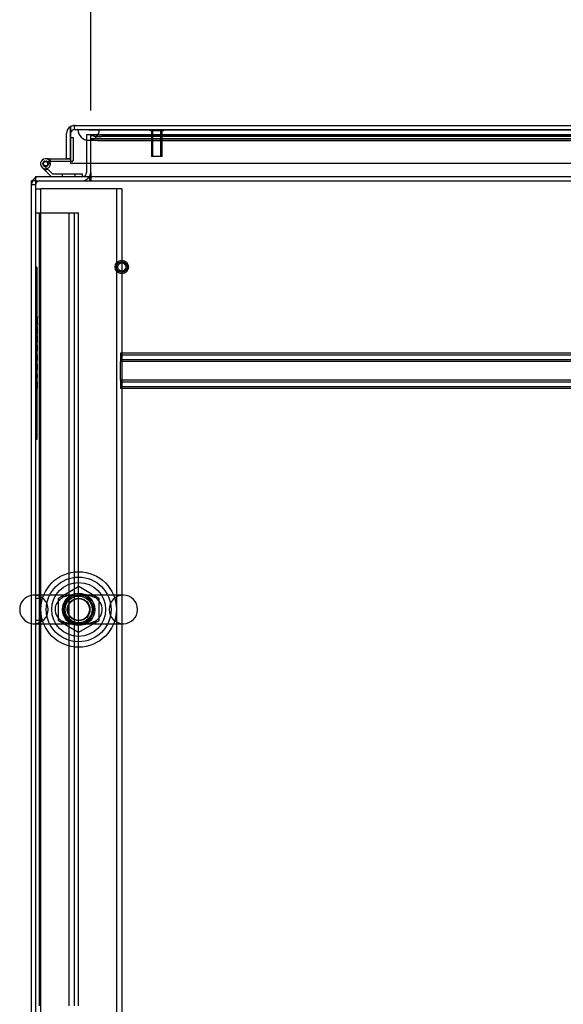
# Model space of a CAD drawing. Header units: inches. Extents: x 1 to 359, y -2 to 239.
# Tile 6 of 53: x 102 to 115, y 12 to 35. Entities that reach past the tile are written whole.
import ezdxf
from ezdxf.enums import TextEntityAlignment as Align
from ezdxf.lldxf.tags import DXFTag

# ---------------------------------------------------------------- set-up
doc = ezdxf.new("R2010")
doc.units = ezdxf.units.IN
doc.header["$MEASUREMENT"] = 0
for name, color, linetype in [('COM50677-3', 7, 'Continuous'), ('COM53964-3', 7, 'Continuous'), ('COM54746-78', 7, 'Continuous'), ('COM70215', 7, 'Continuous'), ('COM70220', 7, 'Continuous'), ('COM71195-9', 7, 'Continuous'), ('COM71298-4', 7, 'Continuous'), ('COM71299-4', 7, 'Continuous'), ('COM71300-4', 7, 'Continuous'), ('Default', 7, 'Continuous'), ('NTS18024', 7, 'Continuous'), ('QLB20185', 7, 'Continuous'), ('SCS86414', 7, 'Continuous'), ('STD26258', 7, 'Continuous'), ('WAF25377', 7, 'Continuous'), ('WAM254785', 7, 'Continuous')]:
    doc.layers.add(name, color=color, linetype=linetype)
doc.styles.add('SEACAD_Times_New_Roman', font='times.ttf')
tags = doc.linetypes.add('HIDDEN2', pattern=[0.1875, 0.125, -0.0625]).pattern_tags.tags
tags[6:7] = [DXFTag(74, 4), DXFTag(75, 0), DXFTag(340, '0'), DXFTag(46, 0.0), DXFTag(50, 0.0), DXFTag(44, 0.0), DXFTag(45, 0.0)]
tags[4:5] = [DXFTag(74, 4), DXFTag(75, 0), DXFTag(340, '0'), DXFTag(46, 0.0), DXFTag(50, 0.0), DXFTag(44, 0.0), DXFTag(45, 0.0)]
doc.dimstyles.new('HAMMOND_(STH_-_540x360)', dxfattribs={"dimtxt": 2, "dimasz": 2.5, "dimexe": 1, "dimexo": 1, "dimgap": 0.5, "dimtad": 0, "dimtih": 1, "dimtoh": 1, "dimzin": 0, "dimdsep": 46, "dimtxsty": 'SEACAD_Times_New_Roman', "dimblk1": '_SE_FILLED', "dimblk2": '_SE_FILLED', "dimsah": 1, "dimcen": 1, "dimadec": 0, "dimazin": 0, "dimtfac": 0.8, "dimtofl": 0, "dimtmove": 0, "dimatfit": 3, "dimfxl": 1, "dimtolj": 1, "dimtzin": 0, "dimarcsym": 0})

# ---------------------------------------------------------------- blocks, each defined once
blk = doc.blocks.new('SE2')
at = {"layer": 'COM50677-3', "color": 7, "linetype": 'HIDDEN2'}
for p, q in [((102.299, 30.996), (102.424, 30.996)), ((102.484, 30.996), (102.424, 30.996)), ((102.424, 11.496), (102.424, 30.996)), ((104.114, 30.996), (102.484, 30.996)), ((104.174, 30.996), (104.114, 30.996)), ((104.174, 30.996), (104.174, 11.496)), ((104.299, 30.996), (104.174, 30.996)), ((104.299, 30.996), (104.299, 11.496))]:
    blk.add_line(p, q, dxfattribs=at)
blk.add_circle((103.299, 21.246), 0.375, dxfattribs=at)
at = {"layer": 'COM53964-3', "color": 7, "linetype": 'HIDDEN2'}
for p, q in [((102.299, 30.434), (102.437, 30.434)), ((102.394, 12.059), (102.394, 30.434)), ((102.437, 30.434), (103.161, 30.434)), ((103.078, 12.059), (103.078, 30.434)), ((103.161, 30.434), (103.299, 30.434)), ((103.204, 12.059), (103.204, 30.434)), ((103.299, 12.059), (103.299, 30.434)), ((102.394, 21.497), (102.299, 21.497)), ((102.299, 20.997), (102.394, 20.997))]:
    blk.add_line(p, q, dxfattribs=at)
at = {"layer": 'COM54746-78', "color": 7, "linetype": 'Continuous'}
for p, q in [((103.111, 32.18), (103.111, 32.18)), ((102.495, 31.534), (102.69, 31.339)), ((102.599, 31.692), (102.531, 31.692)), ((102.648, 31.575), (102.586, 31.575)), ((102.599, 31.692), (103.111, 31.692)), ((102.634, 31.63), (102.655, 31.63)), ((103.111, 31.63), (102.655, 31.63)), ((103.111, 31.692), (103.111, 31.694)), ((102.664, 31.277), (102.452, 31.489)), ((102.69, 31.339), (103.383, 31.339)), ((103.383, 31.339), (103.383, 31.277))]:
    blk.add_line(p, q, dxfattribs=at)
at = {"layer": 'COM54746-78', "color": 7, "linetype": 'HIDDEN2'}
for p, q in [((103.111, 32.18), (103.173, 32.18)), ((103.173, 32.18), (103.173, 31.655)), ((102.469, 31.563), (102.469, 31.588)), ((102.519, 31.638), (102.544, 31.638)), ((102.544, 31.513), (102.519, 31.513)), ((102.531, 31.63), (102.634, 31.63)), ((102.648, 31.586), (102.586, 31.58)), ((102.594, 31.588), (102.594, 31.563)), ((103.148, 31.63), (103.111, 31.63)), ((102.918, 31.339), (102.918, 31.277)), ((103.222, 31.277), (103.222, 31.339))]:
    blk.add_line(p, q, dxfattribs=at)
at = {"layer": 'COM54746-78', "color": 7, "linetype": 'Continuous'}
blk.add_circle((102.531, 31.575), 0.05, dxfattribs=at)
for radius, start, end in [(0.117, 0, 227.608), (0.055, 0, 228.8041), (0.055, 228.8041, 0), (0.117, 287.0274, 0), (0.135, 24.0421, 60.0736)]:
    blk.add_arc((102.531, 31.575), radius, start, end, dxfattribs=at)
at = {"layer": 'COM54746-78', "color": 7, "linetype": 'HIDDEN2'}
for centre, radius, start, end in [((102.519, 31.588), 0.05, 90, 180), ((102.519, 31.563), 0.05, 180, 270), ((102.544, 31.588), 0.05, 0, 90), ((102.544, 31.563), 0.05, 270, 0), ((103.148, 31.655), 0.025, 270, 0), ((102.531, 31.575), 0.117, 227.608, 287.0274), ((102.531, 31.575), 0.135, 255.0294, 291.0142)]:
    blk.add_arc(centre, radius, start, end, dxfattribs=at)
at = {"layer": 'COM70215', "color": 7, "linetype": 'HIDDEN2'}
for p, q in [((123.766, 27.182), (104.266, 27.182)), ((104.266, 27.182), (104.266, 27.139)), ((123.766, 27.142), (104.266, 27.142)), ((104.266, 27.139), (104.266, 27.037)), ((104.266, 27.037), (104.266, 26.994)), ((123.766, 27.034), (104.266, 27.034)), ((104.266, 26.557), (104.266, 26.994)), ((123.766, 26.994), (104.266, 26.994)), ((123.766, 26.557), (104.266, 26.557)), ((104.266, 26.557), (104.266, 26.514)), ((123.766, 26.517), (104.266, 26.517)), ((104.266, 26.514), (104.266, 26.412)), ((104.266, 26.412), (104.266, 26.369)), ((123.766, 26.409), (104.266, 26.409)), ((123.766, 26.369), (104.266, 26.369))]:
    blk.add_line(p, q, dxfattribs=at)
at = {"layer": 'COM70220', "color": 7, "linetype": 'HIDDEN2'}
for p, q in [((103.283, 32.368), (103.782, 32.368)), ((103.283, 32.367), (103.283, 32.368)), ((103.283, 32.367), (103.782, 32.367)), ((103.532, 32.365), (103.283, 32.367)), ((103.781, 32.367), (103.532, 32.365)), ((103.532, 32.365), (103.782, 32.365)), ((103.781, 32.368), (103.781, 32.367)), ((103.782, 32.368), (124.25, 32.368)), ((103.782, 32.367), (124.25, 32.367)), ((103.782, 32.365), (124.25, 32.365)), ((103.532, 32.119), (103.782, 32.119)), ((103.782, 32.119), (124.25, 32.119))]:
    blk.add_line(p, q, dxfattribs=at)
blk.add_arc((103.532, 32.369), 0.25, 180, 0, dxfattribs=at)
at = {"layer": 'COM71195-9', "color": 7, "linetype": 'Continuous'}
for p, q in [((103.111, 32.439), (103.111, 32.274)), ((103.111, 32.274), (103.111, 32.439)), ((103.206, 32.464), (124.826, 32.464)), ((103.016, 31.694), (103.016, 32.274)), ((103.111, 31.694), (103.111, 32.274)), ((103.111, 32.274), (103.111, 31.589)), ((103.016, 31.694), (103.111, 31.694)), ((103.111, 31.589), (124.921, 31.589))]:
    blk.add_line(p, q, dxfattribs=at)
at = {"layer": 'COM71195-9', "color": 7, "linetype": 'HIDDEN2'}
for q in [(103.206, 32.464), (124.826, 32.369)]:
    blk.add_line((103.206, 32.369), q, dxfattribs=at)
at = {"layer": 'COM71195-9', "color": 7, "linetype": 'Continuous'}
for start, end in [(120, 180), (90, 120)]:
    blk.add_arc((103.206, 32.274), 0.19, start, end, dxfattribs=at)
at = {"layer": 'COM71195-9', "color": 7, "linetype": 'HIDDEN2'}
blk.add_arc((103.206, 32.274), 0.095, 90, 180, dxfattribs=at)
at = {"layer": 'COM71195-9', "color": 7, "linetype": 'Continuous'}
blk.add_ellipse((103.206, 32.274), major_axis=(0, -0.19), ratio=0.999171, start_param=3.141593, end_param=3.665191, dxfattribs=at)
at = {"layer": 'COM71195-9', "color": 7, "linetype": 'HIDDEN2'}
blk.add_ellipse((103.206, 32.274), major_axis=(0, -0.095), ratio=0.999171, start_param=3.141593, end_param=4.712389, dxfattribs=at)
at = {"layer": 'COM71298-4', "color": 7, "linetype": 'HIDDEN2'}
for p, q in [((103.579, 32.244), (103.579, 32.246)), ((103.58, 32.244), (103.579, 32.246)), ((124.617, 32.246), (103.579, 32.246)), ((124.367, 32.204), (103.829, 32.204)), ((124.617, 32.151), (103.58, 32.151)), ((124.367, 32.11), (103.829, 32.11))]:
    blk.add_line(p, q, dxfattribs=at)
blk.add_circle((103.299, 21.246), 0.344, dxfattribs=at)
for centre, major_axis, start_param, end_param in [((103.829, 32.247), (0.25, 0), 3.211698, 4.712389), ((103.829, 32.154), (-0.25, 0), 0.070105, 1.570796)]:
    blk.add_ellipse(centre, major_axis=major_axis, ratio=0.173648, start_param=start_param, end_param=end_param, dxfattribs=at)
at = {"layer": 'COM71299-4', "color": 7, "linetype": 'HIDDEN2'}
for p, q in [((103.579, 32.244), (124.617, 32.244)), ((103.579, 31.589), (103.579, 32.244)), ((103.549, 31.277), (103.549, 31.182)), ((103.579, 31.277), (103.579, 31.182)), ((102.299, 31.182), (150.169, 31.182))]:
    blk.add_line(p, q, dxfattribs=at)
at = {"layer": 'COM71299-4', "color": 7, "linetype": 'Continuous'}
for p, q in [((103.579, 31.372), (103.579, 31.589)), ((102.299, 31.277), (150.169, 31.277)), ((102.299, 31.277), (102.299, 31.087)), ((103.579, 31.372), (103.579, 31.277)), ((102.299, 31.087), (102.299, 11.312))]:
    blk.add_line(p, q, dxfattribs=at)
at = {"layer": 'COM71300-4', "color": 7, "linetype": 'HIDDEN2'}
for p, q in [((103.579, 32.244), (103.484, 32.244)), ((103.484, 32.244), (103.484, 31.589)), ((102.299, 31.087), (102.204, 31.087))]:
    blk.add_line(p, q, dxfattribs=at)
at = {"layer": 'COM71300-4', "color": 7, "linetype": 'Continuous'}
for p, q in [((103.484, 31.589), (103.484, 31.372)), ((102.204, 11.407), (102.204, 31.182)), ((102.299, 31.182), (102.204, 31.182))]:
    blk.add_line(p, q, dxfattribs=at)
at = {"layer": 'COM71300-4', "color": 7, "linetype": 'HIDDEN2'}
for centre, radius, start, end in [((102.394, 31.087), 0.19, 90, 120), ((103.389, 31.372), 0.19, 270, 330), ((102.394, 31.087), 0.19, 150, 180), ((102.394, 31.087), 0.095, 90, 180)]:
    blk.add_arc(centre, radius, start, end, dxfattribs=at)
at = {"layer": 'COM71300-4', "color": 7, "linetype": 'Continuous'}
for centre, radius, start, end in [((103.389, 31.372), 0.095, 270, 360), ((103.389, 31.372), 0.19, 330, 360), ((102.394, 31.087), 0.19, 120, 150)]:
    blk.add_arc(centre, radius, start, end, dxfattribs=at)
at = {"layer": 'NTS18024', "color": 7, "linetype": 'HIDDEN2'}
for p, q in [((102.834, 21.509), (103.304, 21.783)), ((103.304, 21.783), (103.764, 21.509)), ((102.834, 20.983), (102.834, 21.509)), ((103.764, 21.509), (103.764, 20.983)), ((103.299, 20.711), (102.834, 20.983)), ((103.764, 20.983), (103.299, 20.711))]:
    blk.add_line(p, q, dxfattribs=at)
for radius in [0.312, 0.263]:
    blk.add_circle((103.299, 21.246), radius, dxfattribs=at)
at = {"layer": 'QLB20185', "color": 7, "linetype": 'HIDDEN2'}
for p, q in [((102.329, 29.182), (102.299, 29.182)), ((102.329, 29.182), (102.329, 28.807)), ((102.329, 28.807), (102.329, 25.557)), ((102.346, 28.024), (102.327, 28.024)), ((102.346, 28.009), (102.327, 28.009)), ((102.346, 27.989), (102.327, 27.989)), ((102.327, 27.845), (102.346, 27.845)), ((102.327, 27.845), (102.346, 27.845)), ((102.344, 28.003), (102.329, 28.003)), ((102.344, 27.997), (102.329, 27.997)), ((102.344, 27.987), (102.329, 27.987)), ((102.344, 27.986), (102.329, 27.986)), ((102.344, 27.985), (102.329, 27.985)), ((102.344, 27.977), (102.329, 27.977)), ((102.344, 27.953), (102.329, 27.953)), ((102.344, 27.952), (102.329, 27.952)), ((102.344, 27.949), (102.329, 27.949)), ((102.344, 27.933), (102.329, 27.933)), ((102.344, 27.898), (102.329, 27.898)), ((102.344, 27.872), (102.329, 27.872)), ((102.344, 27.872), (102.329, 27.872)), ((102.344, 27.864), (102.329, 27.864)), ((102.344, 27.86), (102.329, 27.86)), ((102.344, 27.86), (102.329, 27.86)), ((102.344, 27.847), (102.329, 27.847)), ((102.344, 28.024), (102.344, 28.003)), ((102.344, 27.977), (102.344, 27.987)), ((102.344, 27.949), (102.344, 27.977)), ((102.344, 27.864), (102.344, 27.949)), ((102.344, 27.847), (102.344, 27.864)), ((102.344, 27.847), (102.344, 27.845)), ((102.346, 27.805), (102.327, 27.805)), ((102.327, 27.701), (102.346, 27.701)), ((102.344, 27.803), (102.329, 27.803)), ((102.344, 27.761), (102.329, 27.761)), ((102.344, 27.746), (102.329, 27.746)), ((102.344, 27.704), (102.329, 27.704)), ((102.344, 27.649), (102.329, 27.649)), ((102.344, 27.634), (102.329, 27.634)), ((102.344, 27.796), (102.344, 27.803)), ((102.344, 27.634), (102.344, 27.796)), ((102.346, 27.599), (102.327, 27.599)), ((102.327, 27.45), (102.346, 27.45)), ((102.327, 27.435), (102.346, 27.435)), ((102.327, 27.435), (102.346, 27.435)), ((102.327, 27.42), (102.346, 27.42)), ((102.344, 27.596), (102.329, 27.596)), ((102.344, 27.569), (102.329, 27.569)), ((102.344, 27.555), (102.329, 27.555)), ((102.344, 27.473), (102.329, 27.473)), ((102.344, 27.464), (102.329, 27.464)), ((102.344, 27.456), (102.329, 27.456)), ((102.344, 27.452), (102.329, 27.452)), ((102.344, 27.448), (102.329, 27.448)), ((102.344, 27.443), (102.329, 27.443)), ((102.344, 27.44), (102.329, 27.44)), ((102.344, 27.431), (102.329, 27.431)), ((102.344, 27.427), (102.329, 27.427)), ((102.344, 27.589), (102.344, 27.596)), ((102.344, 27.48), (102.344, 27.589)), ((102.344, 27.448), (102.344, 27.48)), ((102.344, 27.427), (102.344, 27.448)), ((102.346, 27.363), (102.327, 27.363)), ((102.327, 27.244), (102.346, 27.244)), ((102.327, 27.229), (102.346, 27.229)), ((102.344, 27.37), (102.329, 27.37)), ((102.344, 27.356), (102.329, 27.356)), ((102.344, 27.351), (102.329, 27.351)), ((102.344, 27.349), (102.329, 27.349)), ((102.344, 27.329), (102.329, 27.329)), ((102.344, 27.329), (102.329, 27.329)), ((102.344, 27.259), (102.329, 27.259)), ((102.344, 27.249), (102.329, 27.249)), ((102.344, 27.244), (102.329, 27.244)), ((102.344, 27.243), (102.329, 27.243)), ((102.344, 27.241), (102.329, 27.241)), ((102.344, 27.232), (102.329, 27.232)), ((102.344, 27.231), (102.329, 27.231)), ((102.344, 27.229), (102.329, 27.229)), ((102.344, 27.229), (102.344, 27.37)), ((102.346, 26.932), (102.327, 26.932)), ((102.346, 26.932), (102.327, 26.932)), ((102.344, 27.146), (102.329, 27.146)), ((102.344, 27.142), (102.329, 27.142)), ((102.344, 27.134), (102.329, 27.134)), ((102.344, 27.131), (102.329, 27.131)), ((102.344, 27.126), (102.329, 27.126)), ((102.344, 27.122), (102.329, 27.122)), ((102.344, 27.112), (102.329, 27.112)), ((102.344, 27.103), (102.329, 27.103)), ((102.344, 27.057), (102.329, 27.057)), ((102.344, 27.055), (102.329, 27.055)), ((102.344, 27.045), (102.329, 27.045)), ((102.344, 27.04), (102.329, 27.04)), ((102.344, 27.036), (102.329, 27.036)), ((102.344, 27.034), (102.329, 27.034)), ((102.344, 27.032), (102.329, 27.032)), ((102.344, 27.026), (102.329, 27.026)), ((102.344, 27.024), (102.329, 27.024)), ((102.344, 27.016), (102.329, 27.016)), ((102.344, 27.012), (102.329, 27.012)), ((102.344, 26.93), (102.329, 26.93)), ((102.344, 26.93), (102.329, 26.93)), ((102.344, 26.93), (102.329, 26.93)), ((102.344, 27.142), (102.344, 27.146)), ((102.344, 27.134), (102.344, 27.142)), ((102.344, 27.122), (102.344, 27.134)), ((102.344, 27.103), (102.344, 27.122)), ((102.344, 27.034), (102.344, 27.103)), ((102.344, 27.012), (102.344, 27.034)), ((102.344, 26.923), (102.344, 26.93)), ((102.327, 26.798), (102.346, 26.798)), ((102.346, 26.718), (102.327, 26.718)), ((102.346, 26.714), (102.327, 26.714)), ((102.346, 26.703), (102.327, 26.703)), ((102.346, 26.7), (102.327, 26.7)), ((102.344, 26.925), (102.329, 26.925)), ((102.344, 26.872), (102.329, 26.872)), ((102.344, 26.858), (102.329, 26.858)), ((102.344, 26.8), (102.329, 26.8)), ((102.344, 26.709), (102.329, 26.709)), ((102.344, 26.704), (102.329, 26.704)), ((102.344, 26.698), (102.329, 26.698)), ((102.344, 26.808), (102.344, 26.923)), ((102.344, 26.8), (102.344, 26.808)), ((102.344, 26.604), (102.344, 26.698)), ((102.327, 26.588), (102.346, 26.588)), ((102.327, 26.584), (102.346, 26.584)), ((102.346, 26.51), (102.327, 26.51)), ((102.344, 26.688), (102.329, 26.688)), ((102.344, 26.686), (102.329, 26.686)), ((102.344, 26.685), (102.329, 26.685)), ((102.344, 26.681), (102.329, 26.681)), ((102.344, 26.621), (102.329, 26.621)), ((102.344, 26.617), (102.329, 26.617)), ((102.344, 26.614), (102.329, 26.614)), ((102.344, 26.604), (102.329, 26.604)), ((102.344, 26.603), (102.329, 26.603)), ((102.344, 26.599), (102.329, 26.599)), ((102.344, 26.598), (102.329, 26.598)), ((102.344, 26.503), (102.329, 26.503)), ((102.344, 26.497), (102.329, 26.497)), ((102.344, 26.492), (102.329, 26.492)), ((102.344, 26.49), (102.329, 26.49)), ((102.344, 26.479), (102.329, 26.479)), ((102.344, 26.478), (102.329, 26.478)), ((102.344, 26.477), (102.329, 26.477)), ((102.344, 26.51), (102.344, 26.503)), ((102.344, 26.479), (102.344, 26.503)), ((102.344, 26.387), (102.344, 26.479)), ((102.327, 26.381), (102.346, 26.381)), ((102.327, 26.38), (102.346, 26.38)), ((102.327, 26.366), (102.346, 26.366)), ((102.344, 26.453), (102.329, 26.453)), ((102.344, 26.397), (102.329, 26.397)), ((102.344, 26.395), (102.329, 26.395)), ((102.344, 26.387), (102.329, 26.387)), ((102.344, 26.384), (102.329, 26.384)), ((102.344, 26.383), (102.329, 26.383)), ((102.344, 26.366), (102.344, 26.387)), ((102.329, 25.557), (102.329, 25.182)), ((102.329, 25.182), (102.299, 25.182))]:
    blk.add_line(p, q, dxfattribs=at)
at = {"layer": 'SCS86414', "color": 7, "linetype": 'HIDDEN2'}
for p, q in [((103.305, 21.577), (102.264, 21.577)), ((104.335, 21.577), (103.305, 21.577)), ((102.264, 20.915), (103.259, 20.915)), ((103.259, 20.915), (104.335, 20.915))]:
    blk.add_line(p, q, dxfattribs=at)
for radius in [0.625, 0.312, 0.252]:
    blk.add_circle((103.299, 21.246), radius, dxfattribs=at)
at = {"layer": 'SCS86414', "color": 7, "linetype": 'Continuous'}
blk.add_arc((102.264, 21.246), 0.331, 100.3132, 259.6868, dxfattribs=at)
at = {"layer": 'SCS86414', "color": 7, "linetype": 'HIDDEN2'}
for centre, radius, start, end in [((102.264, 21.246), 0.331, 90, 100.3132), ((102.264, 21.246), 0.331, 270, 90), ((103.073, 21.238), 0.315, 131.5984, 151.7645), ((103.031, 21.294), 0.245, 115.6887, 132.9956), ((104.335, 21.246), 0.331, 90, 270), ((104.335, 21.246), 0.331, 270, 90), ((102.264, 21.246), 0.331, 259.6868, 270)]:
    blk.add_arc(centre, radius, start, end, dxfattribs=at)
for points, knots in [([(102.915, 21.518), (102.927, 21.525), (102.939, 21.531), (103.005, 21.558), (103.063, 21.57), (103.151, 21.576), (103.181, 21.577), (103.243, 21.577), (103.276, 21.577), (103.372, 21.577), (103.434, 21.578), (103.552, 21.567), (103.609, 21.554), (103.669, 21.526), (103.676, 21.522), (103.682, 21.519)], [0.048092, 0.048092, 0.048092, 0.048092, 0.0625, 0.0625, 0.125, 0.125, 0.15625, 0.15625, 0.1875, 0.1875, 0.25, 0.25, 0.3125, 0.3125, 0.3204376, 0.3204376, 0.3204376, 0.3204376]), ([(103.345, 20.908), (103.356, 20.907), (103.367, 20.907), (103.409, 20.907), (103.439, 20.907), (103.527, 20.912), (103.583, 20.923), (103.689, 20.969), (103.739, 21.004), (103.816, 21.1), (103.842, 21.162), (103.85, 21.292), (103.832, 21.358), (103.781, 21.437), (103.761, 21.461), (103.716, 21.501), (103.692, 21.518), (103.614, 21.559), (103.559, 21.574), (103.472, 21.583), (103.443, 21.585), (103.382, 21.585), (103.351, 21.584), (103.319, 21.584)], [0.3329074, 0.3329074, 0.3329074, 0.3329074, 0.34375, 0.34375, 0.375, 0.375, 0.4375, 0.4375, 0.5, 0.5, 0.5625, 0.5625, 0.625, 0.625, 0.65625, 0.65625, 0.6875, 0.6875, 0.75, 0.75, 0.78125, 0.78125, 0.8119496, 0.8119496, 0.8119496, 0.8119496]), ([(102.791, 21.395), (102.769, 21.356), (102.755, 21.311), (102.749, 21.199), (102.767, 21.133), (102.835, 21.027), (102.882, 20.987), (102.959, 20.946), (102.986, 20.936), (103.041, 20.92), (103.069, 20.915), (103.127, 20.908), (103.157, 20.907), (103.217, 20.907), (103.249, 20.908), (103.288, 20.908), (103.293, 20.908), (103.299, 20.908)], [0.0177263, 0.0177263, 0.0177263, 0.0177263, 0.0625, 0.0625, 0.125, 0.125, 0.1875, 0.1875, 0.21875, 0.21875, 0.25, 0.25, 0.28125, 0.28125, 0.3125, 0.3125, 0.3181507, 0.3181507, 0.3181507, 0.3181507]), ([(103.682, 20.972), (103.67, 20.966), (103.659, 20.961), (103.593, 20.933), (103.535, 20.922), (103.417, 20.913), (103.354, 20.915), (103.257, 20.915), (103.225, 20.914), (103.163, 20.915), (103.133, 20.916), (103.044, 20.925), (102.987, 20.938), (102.928, 20.967), (102.922, 20.97), (102.916, 20.973)], [0.5490195, 0.5490195, 0.5490195, 0.5490195, 0.5625, 0.5625, 0.625, 0.625, 0.6875, 0.6875, 0.71875, 0.71875, 0.75, 0.75, 0.8125, 0.8125, 0.8195296, 0.8195296, 0.8195296, 0.8195296])]:
    blk.add_open_spline(points, degree=3, knots=knots, dxfattribs=at)
at = {"layer": 'STD26258', "color": 7, "linetype": 'HIDDEN2'}
for p, q in [((104.955, 32.369), (104.955, 32.338)), ((105.267, 32.338), (104.955, 32.338)), ((104.986, 32.338), (104.986, 31.744)), ((105.017, 31.744), (105.017, 32.338)), ((105.206, 31.744), (105.206, 32.338)), ((105.236, 31.744), (105.236, 32.338)), ((105.267, 32.338), (105.267, 32.369)), ((105.236, 31.744), (104.986, 31.744))]:
    blk.add_line(p, q, dxfattribs=at)
for radius in [0.156, 0.125, 0.0944]:
    blk.add_circle((104.299, 29.182), radius, dxfattribs=at)
at = {"layer": 'WAF25377', "color": 7, "linetype": 'HIDDEN2'}
for radius in [0.875, 0.34]:
    blk.add_circle((103.299, 21.246), radius, dxfattribs=at)
at = {"layer": 'WAM254785', "color": 7, "linetype": 'HIDDEN2'}
for radius in [0.75, 0.312]:
    blk.add_circle((103.299, 21.246), radius, dxfattribs=at)
blk = doc.blocks.new('DMBLK158')
at = {"layer": 'Default', "linetype": 'Continuous', "transparency": 16777216}
for points in [[(106.079, 41.123), (103.579, 40.706), (106.079, 40.29)], [(121.63, 41.123), (121.63, 40.29), (124.13, 40.706)]]:
    blk.add_hatch(color=7, dxfattribs=at).paths.add_polyline_path(points)
at = {"layer": 'Default', "color": 7, "linetype": 'Continuous', "transparency": 16777216}
for p, q in [((103.579, 32.808), (103.579, 41.706)), ((124.13, 33.059), (124.13, 41.706)), ((103.579, 40.706), (105.595, 40.706)), ((122.114, 40.706), (124.13, 40.706))]:
    blk.add_line(p, q, dxfattribs=at)
at = {"layer": 'Default', "color": 7, "linetype": 'Continuous', "transparency": 16777216, "style": 'SEACAD_Times_New_Roman'}
for s, p in [('20.55', (110.442, 41.706)), ('OPENNING', (106.295, 38.706))]:
    blk.add_text(s, height=2, dxfattribs=at).set_placement(p, align=Align.TOP_LEFT)
blk = doc.blocks.new('_SE_FILLED')
at = {"color": 0}
blk.add_line((0, 0), (-1, 0), dxfattribs=at)
blk.add_solid([(0, 0), (-1, -0.1665), (-1, 0.1665), (0, 0)], dxfattribs=at)

msp = doc.modelspace()

# ---------------------------------------------------------------- block references
at = {"layer": 'Default'}
msp.add_blockref('SE2', (0, 0), dxfattribs=at)

# ---------------------------------------------------------------- dimensions: what is measured, and where the dimension line sits
at = {"layer": 'Default', "color": 7, "linetype": 'Continuous'}
dim = msp.add_linear_dim(base=(124.13, 40.706), p1=(103.579, 31.808), p2=(124.13, 32.059), text='\\A1;<>\\POPENNING', dimstyle='HAMMOND_(STH_-_540x360)', dxfattribs=at)
dim.commit()
dim.dimension.update_dxf_attribs({"geometry": 'DMBLK158', "text_midpoint": (113.855, 40.706), "dimtype": 160})

doc.saveas('drawing.dxf')
